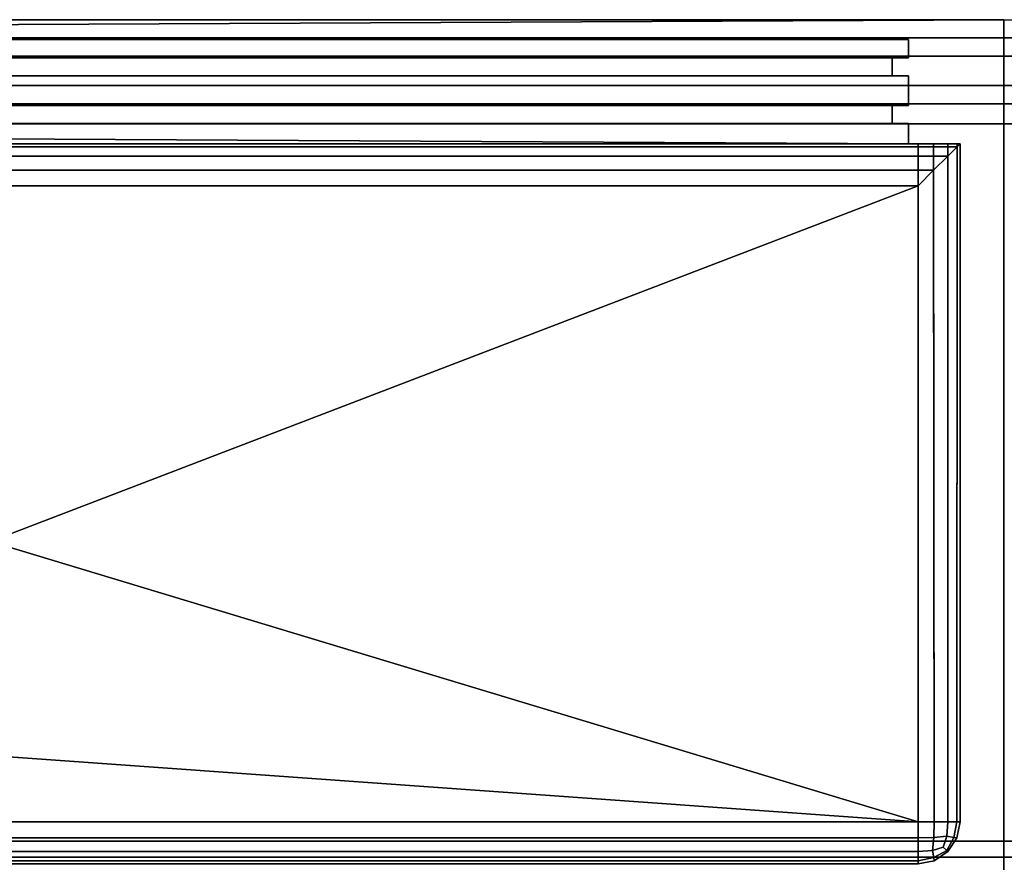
# Model space of a CAD drawing. Extents: x -17.9 to 17.9, y -15.4 to 14.9.
# Tile 5 of 9: x -4.5 to 0, y -13.2 to -9.4. Entities that reach past the tile are written whole.
import ezdxf

# ---------------------------------------------------------------- set-up
doc = ezdxf.new("R2010")
doc.units = 0
doc.linetypes.add('SOLIDLINE', pattern=[0])
doc.layers.add('BSH_B36CT80SNB_SYMBOL___Doors', color=7, linetype='SOLIDLINE')
doc.layers.add('BSH_B36CT80SNB_SYMBOL___Drawer', color=7, linetype='SOLIDLINE')

msp = doc.modelspace()

# ---------------------------------------------------------------- linework, layer by layer
at = {"layer": 'BSH_B36CT80SNB_SYMBOL___Doors', "color": 7}
for points in [[(-0.433964, -9.4535, 27.704), (-0.433964, -9.53612, 27.704), (-17.3717, -9.53612, 27.704), (-17.3717, -9.4535, 27.704)], [(-17.3717, -9.53612, 69.2829), (-0.433964, -9.53612, 69.2829), (-0.433964, -9.4535, 69.2829), (-17.3717, -9.4535, 69.2829)], [(-0.433964, -9.4535, 27.704), (-17.3717, -9.4535, 27.704), (-17.3717, -9.4535, 69.2829), (-0.433964, -9.4535, 69.2829)], [(-0.433964, -9.53612, 69.2829), (-0.433964, -9.53612, 27.704), (-0.433964, -9.4535, 27.704), (-0.433964, -9.4535, 69.2829)], [(-17.3717, -9.53612, 69.2829), (-17.2963, -9.53612, 69.2075), (-0.509316, -9.53612, 69.2075), (-0.433964, -9.53612, 69.2829)], [(-0.433964, -9.53612, 27.704), (-0.509316, -9.53612, 27.7793), (-17.2963, -9.53612, 27.7793), (-17.3717, -9.53612, 27.704)], [(-17.2963, -9.53612, 69.2075), (-17.2963, -9.61909, 69.2075), (-0.509316, -9.61909, 69.2075), (-0.509316, -9.53612, 69.2075)], [(-0.509316, -9.53612, 27.7793), (-0.509316, -9.61909, 27.7793), (-17.2963, -9.61909, 27.7793), (-17.2963, -9.53612, 27.7793)], [(-0.509316, -9.53612, 69.2075), (-0.509316, -9.61909, 69.2075), (-0.509316, -9.61909, 27.7793), (-0.509316, -9.53612, 27.7793)], [(-0.433964, -9.53612, 69.2829), (-0.509316, -9.53612, 69.2075), (-0.509316, -9.53612, 27.7793), (-0.433964, -9.53612, 27.704)], [(-17.3717, -9.61909, 69.2829), (-17.3717, -9.75315, 69.2829), (-0.433964, -9.75315, 69.2829), (-0.433964, -9.61909, 69.2829)], [(-0.433964, -9.61909, 27.704), (-0.433964, -9.75315, 27.704), (-17.3717, -9.75315, 27.704), (-17.3717, -9.61909, 27.704)], [(-0.433964, -9.61909, 69.2829), (-0.509316, -9.61909, 69.2075), (-17.2963, -9.61909, 69.2075), (-17.3717, -9.61909, 69.2829)], [(-17.3717, -9.61909, 27.704), (-17.2963, -9.61909, 27.7793), (-0.509316, -9.61909, 27.7793), (-0.433964, -9.61909, 27.704)], [(-0.433964, -9.61909, 27.704), (-0.509316, -9.61909, 27.7793), (-0.509316, -9.61909, 69.2075), (-0.433964, -9.61909, 69.2829)], [(-0.433964, -9.61909, 69.2829), (-0.433964, -9.75315, 69.2829), (-0.433964, -9.75315, 27.704), (-0.433964, -9.61909, 27.704)], [(-17.3717, -9.75315, 69.2829), (-17.2963, -9.75315, 69.2075), (-0.509316, -9.75315, 69.2075), (-0.433964, -9.75315, 69.2829)], [(-0.433964, -9.75315, 27.704), (-0.509316, -9.75315, 27.7793), (-17.2963, -9.75315, 27.7793), (-17.3717, -9.75315, 27.704)], [(-17.2963, -9.75315, 69.2075), (-17.2963, -9.83612, 69.2075), (-0.509316, -9.83612, 69.2075), (-0.509316, -9.75315, 69.2075)], [(-0.509316, -9.75315, 27.7793), (-0.509316, -9.83612, 27.7793), (-17.2963, -9.83612, 27.7793), (-17.2963, -9.75315, 27.7793)], [(-0.509316, -9.75315, 69.2075), (-0.509316, -9.83612, 69.2075), (-0.509316, -9.83612, 27.7793), (-0.509316, -9.75315, 27.7793)], [(-0.433964, -9.75315, 69.2829), (-0.509316, -9.75315, 69.2075), (-0.509316, -9.75315, 27.7793), (-0.433964, -9.75315, 27.704)], [(-0.433964, -9.83612, 27.704), (-0.433964, -9.92775, 27.704), (-17.3717, -9.92775, 27.704), (-17.3717, -9.83612, 27.704)], [(-0.433964, -9.83612, 69.2829), (-0.509316, -9.83612, 69.2075), (-17.2963, -9.83612, 69.2075), (-17.3717, -9.83612, 69.2829)], [(-17.3717, -9.83612, 27.704), (-17.2963, -9.83612, 27.7793), (-0.509316, -9.83612, 27.7793), (-0.433964, -9.83612, 27.704)], [(-17.3717, -9.83612, 69.2829), (-4.67529, -9.92775, 69.2829), (-0.433964, -9.92775, 69.2829)], [(-17.3717, -9.83612, 69.2829), (-0.433964, -9.92775, 69.2829), (-0.433964, -9.83612, 69.2829)], [(-0.433964, -9.83612, 27.704), (-0.509316, -9.83612, 27.7793), (-0.509316, -9.83612, 69.2075), (-0.433964, -9.83612, 69.2829)], [(-0.433964, -9.83612, 69.2829), (-0.433964, -9.92775, 69.2829), (-0.433964, -9.92775, 27.704), (-0.433964, -9.83612, 27.704)], [(-0.390636, -13.0124, 27.3816), (-17.7291, -13.0124, 27.3816), (-17.7291, -9.92775, 27.3816), (-0.390636, -9.92775, 27.3816)], [(-17.7291, -9.92775, 27.3816), (-17.3717, -9.92775, 27.704), (-0.433964, -9.92775, 27.704)], [(-17.7291, -9.92775, 27.3816), (-0.433964, -9.92775, 27.704), (-0.364282, -9.92775, 27.4785)], [(-17.7291, -9.92775, 27.3816), (-0.364282, -9.92775, 27.4785), (-0.390636, -9.92775, 27.3816)], [(-0.199386, -9.92775, 70.6139), (-4.68914, -9.92775, 70.6139), (-4.68914, -9.92775, 71.7093), (-0.199386, -9.92775, 71.7093)], [(-4.68914, -9.92775, 71.7093), (-4.68371, -9.94117, 71.7797), (-0.212814, -9.94117, 71.7797), (-0.199386, -9.92775, 71.7093)], [(-0.199386, -9.92775, 70.6139), (-0.433964, -9.92775, 69.2829), (-4.67529, -9.92775, 69.2829), (-4.68914, -9.92775, 70.6139)], [(-4.68371, -9.94117, 71.7797), (-4.66649, -9.98376, 71.8446), (-0.255401, -9.98376, 71.8446), (-0.212814, -9.94117, 71.7797)], [(-0.199386, -9.92775, 27.5728), (-0.364282, -9.92775, 27.4785), (-0.433964, -9.92775, 27.704)], [(-0.199386, -9.92775, 27.5728), (-0.433964, -9.92775, 27.704), (-0.433964, -9.92775, 69.2829)], [(-0.199386, -9.92775, 27.5728), (-0.433964, -9.92775, 69.2829), (-0.199386, -9.92775, 70.6139)], [(-0.317447, -13.0124, 27.3961), (-0.390636, -13.0124, 27.3816), (-0.390636, -9.92775, 27.3816), (-0.320238, -9.92775, 27.395)], [(-0.364282, -9.92775, 27.4785), (-0.320238, -9.92775, 27.395), (-0.390636, -9.92775, 27.3816)], [(-0.364282, -9.92775, 27.4785), (-0.199386, -9.92775, 27.5728), (-0.212814, -9.92775, 27.5024)], [(-0.364282, -9.92775, 27.4785), (-0.212814, -9.92775, 27.5024), (-0.255401, -9.92775, 27.4376)], [(-0.364282, -9.92775, 27.4785), (-0.255401, -9.92775, 27.4376), (-0.320238, -9.92775, 27.395)], [(-0.255401, -13.0124, 27.4376), (-0.317447, -13.0124, 27.3961), (-0.320238, -9.92775, 27.395), (-0.255401, -9.92775, 27.4376)], [(-0.213944, -13.0124, 27.4997), (-0.255401, -13.0124, 27.4376), (-0.255401, -9.92775, 27.4376), (-0.212814, -9.92775, 27.5024)], [(-0.212814, -9.94117, 71.7797), (-0.255401, -9.98376, 71.8446), (-0.255401, -13.0124, 71.8446), (-0.213944, -13.0124, 71.7825)], [(-0.199386, -9.92775, 71.7093), (-0.212814, -9.94117, 71.7797), (-0.213944, -13.0124, 71.7825), (-0.199386, -13.0124, 71.7093)], [(-0.199386, -13.0124, 27.5728), (-0.213944, -13.0124, 27.4997), (-0.212814, -9.92775, 27.5024), (-0.199386, -9.92775, 27.5728)], [(-0.199386, -9.92775, 71.7093), (-0.199386, -13.0124, 71.7093), (-0.199386, -13.0124, 27.5728)], [(-0.199386, -9.92775, 71.7093), (-0.199386, -13.0124, 27.5728), (-0.199386, -9.92775, 27.5728)], [(-0.199386, -9.92775, 71.7093), (-0.199386, -9.92775, 27.5728), (-0.199386, -9.92775, 70.6139)], [(-4.66649, -9.98376, 71.8446), (-4.64028, -10.0486, 71.8871), (-0.320238, -10.0486, 71.8871), (-0.255401, -9.98376, 71.8446)], [(-0.255401, -9.98376, 71.8446), (-0.320238, -10.0486, 71.8871), (-0.317447, -13.0124, 71.886), (-0.255401, -13.0124, 71.8446)], [(-4.64028, -10.0486, 71.8871), (-4.61182, -10.119, 71.9006), (-0.390636, -10.119, 71.9006), (-0.320238, -10.0486, 71.8871)], [(-0.320238, -10.0486, 71.8871), (-0.390636, -10.119, 71.9006), (-0.390636, -13.0124, 71.9006), (-0.317447, -13.0124, 71.886)], [(-0.390636, -13.0124, 71.9006), (-0.390636, -10.119, 71.9006), (-4.61292, -11.7374, 71.9006)], [(-4.61292, -11.7374, 71.9006), (-0.390636, -10.119, 71.9006), (-4.61182, -10.119, 71.9006)], [(-0.390636, -13.0124, 71.9006), (-4.61292, -11.7374, 71.9006), (-17.7291, -11.7732, 71.9006)], [(-0.390636, -13.0124, 71.9006), (-17.7291, -11.7732, 71.9006), (-17.7291, -13.0124, 71.9006)], [(-17.7291, -13.0124, 71.9006), (-17.7291, -13.0856, 71.886), (-0.390636, -13.0856, 71.886), (-0.390636, -13.0124, 71.9006)], [(-0.390636, -13.0124, 27.3816), (-0.390636, -13.0856, 27.3961), (-17.7291, -13.0856, 27.3961), (-17.7291, -13.0124, 27.3816)], [(-0.319023, -13.0841, 71.8719), (-0.317447, -13.0124, 71.886), (-0.390636, -13.0124, 71.9006), (-0.390636, -13.0856, 71.886)], [(-0.319023, -13.0841, 27.4103), (-0.390636, -13.0856, 27.3961), (-0.390636, -13.0124, 27.3816), (-0.317447, -13.0124, 27.3961)], [(-0.319023, -13.0841, 27.4103), (-0.317447, -13.0124, 27.3961), (-0.255401, -13.0124, 27.4376), (-0.260705, -13.0774, 27.4429)], [(-0.260705, -13.0774, 71.8392), (-0.255401, -13.0124, 71.8446), (-0.317447, -13.0124, 71.886), (-0.319023, -13.0841, 71.8719)], [(-0.228072, -13.0841, 71.7809), (-0.213944, -13.0124, 71.7825), (-0.255401, -13.0124, 71.8446), (-0.260705, -13.0774, 71.8392)], [(-0.260705, -13.0774, 27.4429), (-0.255401, -13.0124, 27.4376), (-0.213944, -13.0124, 27.4997), (-0.228072, -13.0841, 27.5012)], [(-0.228072, -13.0841, 27.5012), (-0.213944, -13.0124, 27.4997), (-0.199386, -13.0124, 27.5728), (-0.213944, -13.0856, 27.5728)], [(-0.228072, -13.0841, 71.7809), (-0.213944, -13.0856, 71.7093), (-0.199386, -13.0124, 71.7093), (-0.213944, -13.0124, 71.7825)], [(-0.213944, -13.0856, 27.5728), (-0.199386, -13.0124, 27.5728), (-0.199386, -13.0124, 71.7093), (-0.213944, -13.0856, 71.7093)], [(-0.260705, -13.0774, 71.8392), (-0.319023, -13.0841, 71.8719), (-0.325654, -13.1424, 71.8392), (-0.276118, -13.127, 71.8238)], [(-0.325654, -13.1424, 27.4429), (-0.319023, -13.0841, 27.4103), (-0.260705, -13.0774, 27.4429), (-0.276118, -13.127, 27.4583)], [(-0.260705, -13.0774, 27.4429), (-0.228072, -13.0841, 27.5012), (-0.260705, -13.1424, 27.5079), (-0.276118, -13.127, 27.4583)], [(-0.260705, -13.1424, 71.7743), (-0.228072, -13.0841, 71.7809), (-0.260705, -13.0774, 71.8392), (-0.276118, -13.127, 71.8238)], [(-17.7291, -13.0856, 71.886), (-17.7291, -13.1477, 71.8446), (-0.390636, -13.1477, 71.8446), (-0.390636, -13.0856, 71.886)], [(-0.390636, -13.0856, 27.3961), (-0.390636, -13.1477, 27.4376), (-17.7291, -13.1477, 27.4376), (-17.7291, -13.0856, 27.3961)], [(-0.325654, -13.1424, 27.4429), (-0.390636, -13.1477, 27.4376), (-0.390636, -13.0856, 27.3961), (-0.319023, -13.0841, 27.4103)], [(-0.319023, -13.0841, 71.8719), (-0.390636, -13.0856, 71.886), (-0.390636, -13.1477, 71.8446), (-0.325654, -13.1424, 71.8392)], [(-0.325654, -13.1424, 71.8392), (-0.319023, -13.175, 71.7809), (-0.260705, -13.1424, 71.7743), (-0.276118, -13.127, 71.8238)], [(-0.260705, -13.1424, 27.5079), (-0.319023, -13.175, 27.5012), (-0.325654, -13.1424, 27.4429), (-0.276118, -13.127, 27.4583)], [(-0.260705, -13.1424, 71.7743), (-0.255401, -13.1477, 71.7093), (-0.213944, -13.0856, 71.7093), (-0.228072, -13.0841, 71.7809)], [(-0.228072, -13.0841, 27.5012), (-0.213944, -13.0856, 27.5728), (-0.255401, -13.1477, 27.5728), (-0.260705, -13.1424, 27.5079)], [(-0.255401, -13.1477, 27.5728), (-0.213944, -13.0856, 27.5728), (-0.213944, -13.0856, 71.7093), (-0.255401, -13.1477, 71.7093)], [(-17.7291, -13.1477, 71.8446), (-17.7291, -13.1891, 71.7825), (-0.390636, -13.1891, 71.7825), (-0.390636, -13.1477, 71.8446)], [(-0.390636, -13.1477, 27.4376), (-0.390636, -13.1891, 27.4997), (-17.7291, -13.1891, 27.4997), (-17.7291, -13.1477, 27.4376)], [(-0.319023, -13.175, 27.5012), (-0.390636, -13.1891, 27.4997), (-0.390636, -13.1477, 27.4376), (-0.325654, -13.1424, 27.4429)], [(-0.325654, -13.1424, 71.8392), (-0.390636, -13.1477, 71.8446), (-0.390636, -13.1891, 71.7825), (-0.319023, -13.175, 71.7809)], [(-0.260705, -13.1424, 27.5079), (-0.255401, -13.1477, 27.5728), (-0.317447, -13.1891, 27.5728), (-0.319023, -13.175, 27.5012)], [(-0.319023, -13.175, 71.7809), (-0.317447, -13.1891, 71.7093), (-0.255401, -13.1477, 71.7093), (-0.260705, -13.1424, 71.7743)], [(-0.317447, -13.1891, 27.5728), (-0.255401, -13.1477, 27.5728), (-0.255401, -13.1477, 71.7093), (-0.317447, -13.1891, 71.7093)], [(-17.7291, -13.1891, 71.7825), (-17.7291, -13.2037, 71.7093), (-0.390636, -13.2037, 71.7093), (-0.390636, -13.1891, 71.7825)], [(-0.390636, -13.1891, 27.4997), (-0.390636, -13.2037, 27.5728), (-17.7291, -13.2037, 27.5728), (-17.7291, -13.1891, 27.4997)], [(-0.319023, -13.175, 71.7809), (-0.390636, -13.1891, 71.7825), (-0.390636, -13.2037, 71.7093), (-0.317447, -13.1891, 71.7093)], [(-0.319023, -13.175, 27.5012), (-0.317447, -13.1891, 27.5728), (-0.390636, -13.2037, 27.5728), (-0.390636, -13.1891, 27.4997)], [(-0.390636, -13.2037, 27.5728), (-0.317447, -13.1891, 27.5728), (-0.317447, -13.1891, 71.7093), (-0.390636, -13.2037, 71.7093)]]:
    msp.add_3dface(points, dxfattribs=at)
at = {"layer": 'BSH_B36CT80SNB_SYMBOL___Drawer', "color": 7}
for points in [[(-0.000751, -9.36338, 2.33287), (-0.000751, -9.446, 2.33287), (-17.3717, -9.446, 2.33287), (-17.3717, -9.36338, 2.33287)], [(-0.000751, -9.36338, 2.33287), (-17.3717, -9.36338, 2.33287), (-17.2963, -9.446, 2.40822)], [(-0.000751, -9.36338, 2.33287), (-17.2963, -9.446, 2.40822), (-0.000751, -9.446, 26.4183)], [(-0.000751, -9.36338, 2.33287), (17.3717, -9.36338, 2.33287), (17.3717, -9.446, 2.33287), (-0.000751, -9.446, 2.33287)], [(-0.000751, -9.36338, 2.33287), (-0.000751, -9.446, 26.4183), (17.2963, -9.446, 26.4183)], [(-0.000751, -9.36338, 2.33287), (17.2963, -9.446, 26.4183), (17.2963, -9.446, 2.40822)], [(-0.000751, -9.36338, 2.33287), (17.2963, -9.446, 2.40822), (17.3717, -9.446, 2.33287)], [(-0.000751, -9.446, 2.33287), (-0.000751, -9.446, 2.40822), (-17.2963, -9.446, 2.40822), (-17.3717, -9.446, 2.33287)], [(-0.000751, -9.446, 2.40822), (-0.000751, -9.52897, 2.40822), (-17.2963, -9.52897, 2.40822), (-17.2963, -9.446, 2.40822)], [(-0.000751, -9.446, 26.4183), (-17.2963, -9.446, 26.4183), (-17.2963, -9.52897, 26.4183), (-0.000751, -9.52897, 26.4183)], [(-0.000751, -9.446, 26.4183), (-17.2963, -9.446, 2.40822), (-17.2963, -9.446, 26.4183)], [(-0.000751, -9.446, 26.4183), (-0.000751, -9.52897, 26.4183), (17.2963, -9.52897, 26.4183), (17.2963, -9.446, 26.4183)], [(-0.000751, -9.446, 2.40822), (17.2963, -9.446, 2.40822), (17.2963, -9.52897, 2.40822), (-0.000751, -9.52897, 2.40822)], [(-0.000751, -9.446, 2.33287), (17.3717, -9.446, 2.33287), (17.2963, -9.446, 2.40822), (-0.000751, -9.446, 2.40822)], [(-0.000751, -9.52897, 2.33287), (-0.000751, -9.66303, 2.33287), (-17.3717, -9.66303, 2.33287), (-17.3717, -9.52897, 2.33287)], [(-0.000751, -9.52897, 26.4936), (-0.000751, -9.52897, 26.4183), (-17.2963, -9.52897, 26.4183), (-17.3717, -9.52897, 26.4936)], [(-0.000751, -9.52897, 2.33287), (-17.3717, -9.52897, 2.33287), (-17.2963, -9.52897, 2.40822), (-0.000751, -9.52897, 2.40822)], [(-0.000751, -9.52897, 26.4936), (-17.3717, -9.52897, 26.4936), (-17.3717, -9.66303, 26.4936), (-0.000751, -9.66303, 26.4936)], [(-0.000751, -9.52897, 26.4936), (-0.000751, -9.66303, 26.4936), (17.3717, -9.66303, 26.4936), (17.3717, -9.52897, 26.4936)], [(-0.000751, -9.52897, 2.33287), (-0.000751, -9.52897, 2.40822), (17.2963, -9.52897, 2.40822), (17.3717, -9.52897, 2.33287)], [(-0.000751, -9.52897, 26.4936), (17.3717, -9.52897, 26.4936), (17.2963, -9.52897, 26.4183), (-0.000751, -9.52897, 26.4183)], [(-0.000751, -9.52897, 2.33287), (17.3717, -9.52897, 2.33287), (17.3717, -9.66303, 2.33287), (-0.000751, -9.66303, 2.33287)], [(-0.000751, -9.66303, 2.33287), (-0.000751, -9.66303, 2.40822), (-17.2963, -9.66303, 2.40822), (-17.3717, -9.66303, 2.33287)], [(-0.000751, -9.66303, 26.4936), (-17.3717, -9.66303, 26.4936), (-17.2963, -9.66303, 26.4183), (-0.000751, -9.66303, 26.4183)], [(-0.000751, -9.66303, 2.40822), (-0.000751, -9.746, 2.40822), (-17.2963, -9.746, 2.40822), (-17.2963, -9.66303, 2.40822)], [(-0.000751, -9.746, 26.4183), (-0.000751, -9.66303, 26.4183), (-17.2963, -9.66303, 26.4183), (-17.2963, -9.746, 26.4183)], [(-0.000751, -9.66303, 26.4936), (-0.000751, -9.66303, 26.4183), (17.2963, -9.66303, 26.4183), (17.3717, -9.66303, 26.4936)], [(-0.000751, -9.66303, 2.40822), (17.2963, -9.66303, 2.40822), (17.2963, -9.746, 2.40822), (-0.000751, -9.746, 2.40822)], [(-0.000751, -9.746, 26.4183), (17.2963, -9.746, 26.4183), (17.2963, -9.66303, 26.4183), (-0.000751, -9.66303, 26.4183)], [(-0.000751, -9.66303, 2.33287), (17.3717, -9.66303, 2.33287), (17.2963, -9.66303, 2.40822), (-0.000751, -9.66303, 2.40822)], [(-0.000751, -9.746, 2.33287), (-0.000751, -9.83762, 2.33287), (-17.3717, -9.83762, 2.33287), (-17.3717, -9.746, 2.33287)], [(-0.000751, -9.746, 26.4936), (-0.000751, -9.746, 26.4183), (-17.2963, -9.746, 26.4183), (-17.3717, -9.746, 26.4936)], [(-0.000751, -9.746, 26.4936), (-17.3717, -9.746, 26.4936), (-17.3717, -9.83762, 26.4936), (-0.000751, -9.83762, 26.4936)], [(-0.000751, -9.746, 2.33287), (-17.3717, -9.746, 2.33287), (-17.2963, -9.746, 2.40822), (-0.000751, -9.746, 2.40822)], [(-0.000751, -9.746, 26.4936), (-0.000751, -9.83762, 26.4936), (17.3717, -9.83762, 26.4936), (17.3717, -9.746, 26.4936)], [(-0.000751, -9.746, 2.33287), (-0.000751, -9.746, 2.40822), (17.2963, -9.746, 2.40822), (17.3717, -9.746, 2.33287)], [(-0.000751, -9.746, 2.33287), (17.3717, -9.746, 2.33287), (17.3717, -9.83762, 2.33287), (-0.000751, -9.83762, 2.33287)], [(-0.000751, -9.746, 26.4936), (17.3717, -9.746, 26.4936), (17.2963, -9.746, 26.4183), (-0.000751, -9.746, 26.4183)], [(-0.000751, -9.83762, 1.17527), (-17.7291, -9.83762, 1.17527), (-17.7851, -9.83762, 1.31051)], [(-0.000751, -9.83762, 1.17527), (-17.7851, -9.83762, 1.31051), (-17.3717, -9.83762, 2.33287)], [(-0.000751, -9.83762, 26.4936), (-17.3717, -9.83762, 26.4936), (-17.758, -9.83762, 26.7813)], [(-0.000751, -9.83762, 26.4936), (-17.758, -9.83762, 26.7813), (-17.7291, -9.83762, 26.8824)], [(-0.000751, -9.83762, 1.17527), (-0.000751, -13.1003, 1.17527), (-17.7291, -13.1003, 1.17527), (-17.7291, -9.83762, 1.17527)], [(-0.000751, -9.83762, 26.8824), (-17.7291, -9.83762, 26.8824), (-17.7291, -13.1003, 26.8824), (-0.000751, -13.1003, 26.8824)], [(-0.000751, -9.83762, 26.4936), (-17.7291, -9.83762, 26.8824), (-0.000751, -9.83762, 26.8824)], [(-0.000751, -9.83762, 1.17527), (-17.3717, -9.83762, 2.33287), (-0.000751, -9.83762, 2.33287)], [(-0.000751, -9.83762, 26.8824), (-0.000751, -13.1003, 26.8824), (17.7291, -13.1003, 26.8824), (17.7291, -9.83762, 26.8824)], [(-0.000751, -9.83762, 1.17527), (17.7291, -9.83762, 1.17527), (17.7291, -13.1003, 1.17527), (-0.000751, -13.1003, 1.17527)], [(-0.000751, -9.83762, 1.17527), (-0.000751, -9.83762, 2.33287), (17.3717, -9.83762, 2.33287)], [(-0.000751, -9.83762, 1.17527), (17.3717, -9.83762, 2.33287), (17.7851, -9.83762, 1.31051)], [(-0.000751, -9.83762, 1.17527), (17.7851, -9.83762, 1.31051), (17.7291, -9.83762, 1.17527)], [(-0.000751, -9.83762, 26.8824), (17.7291, -9.83762, 26.8824), (17.758, -9.83762, 26.7813)], [(-0.000751, -9.83762, 26.8824), (17.758, -9.83762, 26.7813), (17.3717, -9.83762, 26.4936)], [(-0.000751, -9.83762, 26.8824), (17.3717, -9.83762, 26.4936), (-0.000751, -9.83762, 26.4936)], [(-0.000751, -13.1735, 26.8678), (-0.000751, -13.1003, 26.8824), (-17.7291, -13.1003, 26.8824), (-17.7291, -13.1735, 26.8678)], [(-0.000751, -13.1735, 1.18983), (-17.7291, -13.1735, 1.18983), (-17.7291, -13.1003, 1.17527), (-0.000751, -13.1003, 1.17527)], [(-0.000751, -13.1735, 1.18983), (-0.000751, -13.1003, 1.17527), (17.7291, -13.1003, 1.17527), (17.7291, -13.1735, 1.18983)], [(-0.000751, -13.1735, 26.8678), (17.7291, -13.1735, 26.8678), (17.7291, -13.1003, 26.8824), (-0.000751, -13.1003, 26.8824)], [(-0.000751, -13.2356, 26.8263), (-0.000751, -13.1735, 26.8678), (-17.7291, -13.1735, 26.8678), (-17.7291, -13.2356, 26.8263)], [(-0.000751, -13.2356, 1.23129), (-17.7291, -13.2356, 1.23129), (-17.7291, -13.1735, 1.18983), (-0.000751, -13.1735, 1.18983)], [(-0.000751, -13.2356, 1.23129), (-0.000751, -13.1735, 1.18983), (17.7291, -13.1735, 1.18983), (17.7291, -13.2356, 1.23129)], [(-0.000751, -13.2356, 26.8263), (17.7291, -13.2356, 26.8263), (17.7291, -13.1735, 26.8678), (-0.000751, -13.1735, 26.8678)]]:
    msp.add_3dface(points, dxfattribs=at)

doc.saveas('drawing.dxf')
